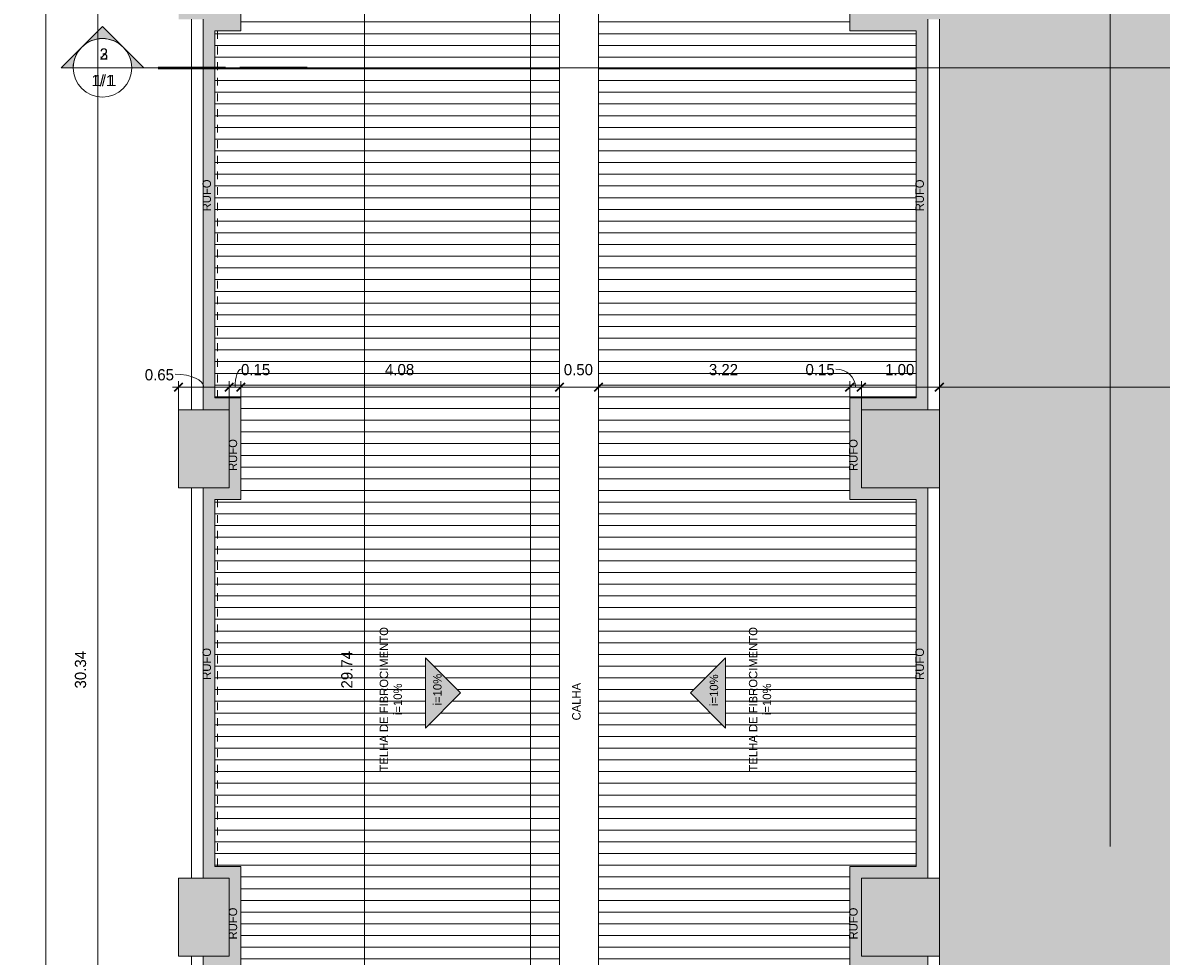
# Model space of a CAD drawing. Header units: metres. Extents: x -32 to 90, y -28 to 32.
# Tile 6 of 148: x -31 to -16, y 11 to 23. Entities that reach past the tile are written whole.
import ezdxf

# ---------------------------------------------------------------- set-up
doc = ezdxf.new("R2010")
doc.units = ezdxf.units.M
doc.linetypes.add('Projeção', pattern=[0.003969, 0.002381, -0.001587])
for name, color, linetype, lineweight in [('A-ANNO-DIMS', 4, 'Continuous', 9), ('A-ANNO-DIMS-75', 211, 'Continuous', 9), ('A-DETL', 90, 'Continuous', 18), ('A-DETL-GENF', 92, 'Continuous', 18), ('A-FLOR-OVHD', 1, 'Projeção', 18), ('A-ROOF', 132, 'Continuous', 18), ('A-ROOF-PATT', 132, 'Continuous', 18), ('A-WALL', 113, 'Continuous', 18), ('G-ANNO-SYMB', 111, 'Continuous', 9), ('G-ANNO-TEXT', 231, 'Continuous', 9)]:
    doc.layers.add(name, color=color, linetype=linetype, lineweight=lineweight)
doc.styles.add('Century Gothic', font='GOTHIC.TTF', dxfattribs={"height": 0.143711})
doc.styles.add('Century Gothic_2', font='GOTHIC.TTF', dxfattribs={"height": 0.107783})
doc.dimstyles.new('Diagonal_-_2MM_Century_Gothic_-_M_3', dxfattribs={"dimscale": 0.3048, "dimtxt": 0.15, "dimasz": 0.369094, "dimexe": 0.246063, "dimexo": 0.0625, "dimgap": 0.369094, "dimtad": 1, "dimrnd": 0.01, "dimzin": 0, "dimdsep": 46, "dimtxsty": 'Century Gothic', "dimblk1": 'OBLIQUE', "dimblk2": 'OBLIQUE', "dimsah": 1, "dimcen": 0.09, "dimdle": 0.246063, "dimazin": 0, "dimtfac": 1, "dimtdec": 4, "dimtix": 1, "dimtmove": 1, "dimatfit": 3, "dimfxl": 2.46063, "dimfxlon": 1, "dimtvp": 1, "dimtolj": 1, "dimtzin": 0, "dimarcsym": 2})
doc.dimstyles.new('Diagonal_-_2MM_Century_Gothic_-_M_3_1', dxfattribs={"dimscale": 0.3048, "dimtxt": 0.15, "dimasz": 0.369094, "dimexe": 0.246063, "dimexo": 0.0625, "dimgap": 0.369094, "dimtad": 1, "dimrnd": 0.01, "dimzin": 0, "dimdsep": 46, "dimtxsty": 'Century Gothic', "dimblk1": 'OBLIQUE', "dimblk2": 'OBLIQUE', "dimsah": 1, "dimcen": 0.09, "dimdle": 0.246063, "dimazin": 0, "dimtfac": 1, "dimtdec": 4, "dimtix": 1, "dimtmove": 0, "dimatfit": 3, "dimfxl": 2.46063, "dimfxlon": 1, "dimtvp": 1, "dimtolj": 1, "dimtzin": 0, "dimarcsym": 2})

# ---------------------------------------------------------------- blocks, each defined once
blk = doc.blocks.new('DIMBLOCK32-3- PLANTA DE COBERTURA')
at = {"layer": 'A-ANNO-DIMS-75', "transparency": 16777216}
for p, q in [((-27.395, 29.385), (-26.57, 29.385)), ((-26.645, 29.385), (-27.395, 29.385)), ((-26.645, -0.355), (-26.645, 29.385)), ((-27.395, -0.355), (-26.57, -0.355)), ((-26.645, -0.355), (-27.395, -0.355))]:
    blk.add_line(p, q, dxfattribs=at)
at = {"layer": 'A-ANNO-DIMS-75', "lineweight": 35, "transparency": 16777216}
for p, q in [((-26.645, 29.385), (-26.701, 29.442)), ((-26.645, 29.385), (-26.589, 29.329)), ((-26.645, -0.355), (-26.701, -0.298)), ((-26.645, -0.355), (-26.589, -0.411))]:
    blk.add_line(p, q, dxfattribs=at)
at = {"layer": 'A-ANNO-DIMS-75', "color": 0, "transparency": 16777216, "insert": (-26.942, 14.264), "char_height": 0.1437, "width": 0.60286, "attachment_point": 1, "rotation": 90, "line_spacing_factor": 0.984117, "style": 'Century Gothic'}
blk.add_mtext('29.74', dxfattribs=at)
blk = doc.blocks.new('_Oblique')
at = {"color": 0, "linetype": 'ByBlock', "lineweight": -2}
blk.add_line((-0.5, -0.5), (0.5, 0.5), dxfattribs=at)
blk = doc.blocks.new('DIMBLOCK36-3- PLANTA DE COBERTURA')
at = {"layer": 'A-ANNO-DIMS-75', "lineweight": 35, "transparency": 16777216}
for p, q in [((-24.518, 28.985), (-24.575, 29.042)), ((-24.518, 28.985), (-24.462, 28.929)), ((-24.518, -20.315), (-24.575, -20.258)), ((-24.518, -20.315), (-24.462, -20.371))]:
    blk.add_line(p, q, dxfattribs=at)
at = {"layer": 'A-ANNO-DIMS-75', "transparency": 16777216}
for p, q in [((-25.268, 28.985), (-24.443, 28.985)), ((-24.518, 28.985), (-25.268, 28.985)), ((-24.518, -20.315), (-24.518, 28.985)), ((-25.268, -20.315), (-24.443, -20.315)), ((-24.518, -20.315), (-25.268, -20.315))]:
    blk.add_line(p, q, dxfattribs=at)
at = {"layer": 'A-ANNO-DIMS-75', "color": 0, "transparency": 16777216, "insert": (-24.815, 4.084), "char_height": 0.1437, "width": 0.60286, "attachment_point": 1, "rotation": 90, "line_spacing_factor": 0.984117, "style": 'Century Gothic'}
blk.add_mtext('49.30', dxfattribs=at)
blk = doc.blocks.new('DIMBLOCK70-3- PLANTA DE COBERTURA')
at = {"layer": 'A-ANNO-DIMS-75', "transparency": 16777216}
for p, q in [((-30.059, -0.655), (-30.059, 29.76)), ((-29.309, 29.685), (-30.134, 29.685)), ((-30.059, 29.685), (-29.309, 29.685)), ((-29.309, -0.655), (-30.134, -0.655)), ((-30.059, -0.655), (-29.309, -0.655))]:
    blk.add_line(p, q, dxfattribs=at)
at = {"layer": 'A-ANNO-DIMS-75', "lineweight": 35, "transparency": 16777216}
for p, q in [((-30.059, 29.685), (-30.115, 29.742)), ((-30.059, 29.685), (-30.002, 29.629)), ((-30.059, -0.655), (-30.115, -0.598)), ((-30.059, -0.655), (-30.002, -0.711))]:
    blk.add_line(p, q, dxfattribs=at)
at = {"layer": 'A-ANNO-DIMS-75', "color": 0, "transparency": 16777216, "insert": (-30.355, 14.264), "char_height": 0.1437, "width": 0.60286, "attachment_point": 1, "rotation": 90, "line_spacing_factor": 0.984117, "style": 'Century Gothic'}
blk.add_mtext('30.34', dxfattribs=at)
blk = doc.blocks.new('DIMBLOCK71-3- PLANTA DE COBERTURA')
at = {"layer": 'A-ANNO-DIMS-75', "transparency": 16777216}
for p, q in [((-30.726, -24.54), (-30.726, 29.76)), ((-29.976, 29.685), (-30.801, 29.685)), ((-30.726, 29.685), (-29.976, 29.685)), ((-29.976, -24.465), (-30.801, -24.465)), ((-30.726, -24.465), (-29.976, -24.465))]:
    blk.add_line(p, q, dxfattribs=at)
at = {"layer": 'A-ANNO-DIMS-75', "lineweight": 35, "transparency": 16777216}
for p, q in [((-30.726, 29.685), (-30.782, 29.742)), ((-30.726, 29.685), (-30.67, 29.629)), ((-30.726, -24.465), (-30.782, -24.408)), ((-30.726, -24.465), (-30.67, -24.521))]:
    blk.add_line(p, q, dxfattribs=at)
at = {"layer": 'A-ANNO-DIMS-75', "color": 0, "transparency": 16777216, "insert": (-31.023, 2.359), "char_height": 0.1437, "width": 0.60286, "attachment_point": 1, "rotation": 90, "line_spacing_factor": 0.984117, "style": 'Century Gothic'}
blk.add_mtext('54.15', dxfattribs=at)
blk = doc.blocks.new('DIMBLOCK78-3- PLANTA DE COBERTURA')
at = {"layer": 'A-ANNO-DIMS-75', "transparency": 16777216}
for p, q in [((-29.102, 18.123), (-28.377, 18.123)), ((-29.027, 17.373), (-29.027, 18.198)), ((-29.027, 18.123), (-29.027, 17.373)), ((-28.377, 17.373), (-28.377, 18.198)), ((-28.377, 18.123), (-28.377, 17.373))]:
    blk.add_line(p, q, dxfattribs=at)
at = {"layer": 'A-ANNO-DIMS-75', "lineweight": 35, "transparency": 16777216}
for p, q in [((-29.027, 18.123), (-29.084, 18.067)), ((-29.027, 18.123), (-28.971, 18.179)), ((-28.377, 18.123), (-28.434, 18.067)), ((-28.377, 18.123), (-28.321, 18.179))]:
    blk.add_line(p, q, dxfattribs=at)
at = {"layer": 'A-ANNO-DIMS-75', "transparency": 16777216}
blk.add_ellipse((-29.069, 18.123), major_axis=(0.366, 0), ratio=0.450445, start_param=0, end_param=1.570796, dxfattribs=at)
at = {"layer": 'A-ANNO-DIMS-75', "color": 0, "transparency": 16777216, "insert": (-29.459, 18.354), "char_height": 0.1437, "width": 0.46857, "attachment_point": 1, "line_spacing_factor": 0.984117, "style": 'Century Gothic'}
blk.add_mtext('0.65', dxfattribs=at)
blk = doc.blocks.new('DIMBLOCK79-3- PLANTA DE COBERTURA')
at = {"layer": 'A-ANNO-DIMS-75', "lineweight": 35, "transparency": 16777216}
for p, q in [((-28.377, 18.123), (-28.434, 18.067)), ((-28.377, 18.123), (-28.321, 18.179)), ((-28.227, 18.123), (-28.284, 18.067)), ((-28.227, 18.123), (-28.171, 18.179))]:
    blk.add_line(p, q, dxfattribs=at)
at = {"layer": 'A-ANNO-DIMS-75', "transparency": 16777216}
for p, q in [((-28.377, 17.373), (-28.377, 18.198)), ((-28.377, 18.123), (-28.227, 18.123)), ((-28.377, 18.123), (-28.377, 17.373)), ((-28.227, 17.373), (-28.227, 18.198)), ((-28.227, 18.123), (-28.227, 17.373))]:
    blk.add_line(p, q, dxfattribs=at)
blk.add_ellipse((-28.226, 18.123), major_axis=(0, 0.23), ratio=0.330356, start_param=0, end_param=1.570796, dxfattribs=at)
at = {"layer": 'A-ANNO-DIMS-75', "color": 0, "transparency": 16777216, "insert": (-28.226, 18.42), "char_height": 0.1437, "width": 0.46857, "attachment_point": 1, "line_spacing_factor": 0.984117, "style": 'Century Gothic'}
blk.add_mtext('0.15', dxfattribs=at)
blk = doc.blocks.new('DIMBLOCK80-3- PLANTA DE COBERTURA')
at = {"layer": 'A-ANNO-DIMS-75', "transparency": 16777216}
for p, q in [((-24.145, 18.873), (-24.145, 18.048)), ((-24.145, 18.123), (-24.145, 18.873)), ((-28.227, 17.373), (-28.227, 18.198)), ((-28.227, 18.123), (-24.145, 18.123)), ((-28.227, 18.123), (-28.227, 17.373))]:
    blk.add_line(p, q, dxfattribs=at)
at = {"layer": 'A-ANNO-DIMS-75', "lineweight": 35, "transparency": 16777216}
for p, q in [((-28.227, 18.123), (-28.284, 18.067)), ((-28.227, 18.123), (-28.171, 18.179)), ((-24.145, 18.123), (-24.201, 18.067)), ((-24.145, 18.123), (-24.089, 18.179))]:
    blk.add_line(p, q, dxfattribs=at)
at = {"layer": 'A-ANNO-DIMS-75', "color": 0, "transparency": 16777216, "insert": (-26.381, 18.42), "char_height": 0.1437, "width": 0.46857, "attachment_point": 1, "line_spacing_factor": 0.984117, "style": 'Century Gothic'}
blk.add_mtext('4.08', dxfattribs=at)
blk = doc.blocks.new('DIMBLOCK81-3- PLANTA DE COBERTURA')
at = {"layer": 'A-ANNO-DIMS-75', "transparency": 16777216}
for p, q in [((-24.145, 18.873), (-24.145, 18.048)), ((-24.145, 18.123), (-24.145, 18.873)), ((-23.645, 18.873), (-23.645, 18.048)), ((-23.645, 18.123), (-23.645, 18.873)), ((-24.145, 18.123), (-23.645, 18.123))]:
    blk.add_line(p, q, dxfattribs=at)
at = {"layer": 'A-ANNO-DIMS-75', "lineweight": 35, "transparency": 16777216}
for p, q in [((-24.145, 18.123), (-24.201, 18.067)), ((-24.145, 18.123), (-24.089, 18.179)), ((-23.645, 18.123), (-23.701, 18.067)), ((-23.645, 18.123), (-23.589, 18.179))]:
    blk.add_line(p, q, dxfattribs=at)
at = {"layer": 'A-ANNO-DIMS-75', "color": 0, "transparency": 16777216, "insert": (-24.09, 18.42), "char_height": 0.1437, "width": 0.46857, "attachment_point": 1, "line_spacing_factor": 0.984117, "style": 'Century Gothic'}
blk.add_mtext('0.50', dxfattribs=at)
blk = doc.blocks.new('DIMBLOCK82-3- PLANTA DE COBERTURA')
at = {"layer": 'A-ANNO-DIMS-75', "transparency": 16777216}
for p, q in [((-23.645, 18.873), (-23.645, 18.048)), ((-23.645, 18.123), (-23.645, 18.873)), ((-23.645, 18.123), (-20.427, 18.123)), ((-20.427, 17.373), (-20.427, 18.198)), ((-20.427, 18.123), (-20.427, 17.373))]:
    blk.add_line(p, q, dxfattribs=at)
at = {"layer": 'A-ANNO-DIMS-75', "lineweight": 35, "transparency": 16777216}
for p, q in [((-23.645, 18.123), (-23.701, 18.067)), ((-23.645, 18.123), (-23.589, 18.179)), ((-20.427, 18.123), (-20.484, 18.067)), ((-20.427, 18.123), (-20.371, 18.179))]:
    blk.add_line(p, q, dxfattribs=at)
at = {"layer": 'A-ANNO-DIMS-75', "color": 0, "transparency": 16777216, "insert": (-22.231, 18.42), "char_height": 0.1437, "width": 0.46857, "attachment_point": 1, "line_spacing_factor": 0.984117, "style": 'Century Gothic'}
blk.add_mtext('3.22', dxfattribs=at)
blk = doc.blocks.new('DIMBLOCK83-3- PLANTA DE COBERTURA')
at = {"layer": 'A-ANNO-DIMS-75', "lineweight": 35, "transparency": 16777216}
for p, q in [((-20.427, 18.123), (-20.484, 18.067)), ((-20.427, 18.123), (-20.371, 18.179)), ((-20.277, 18.123), (-20.334, 18.067)), ((-20.277, 18.123), (-20.221, 18.179))]:
    blk.add_line(p, q, dxfattribs=at)
at = {"layer": 'A-ANNO-DIMS-75', "transparency": 16777216}
for p, q in [((-20.427, 17.373), (-20.427, 18.198)), ((-20.427, 18.123), (-20.277, 18.123)), ((-20.427, 18.123), (-20.427, 17.373)), ((-20.277, 17.373), (-20.277, 18.198)), ((-20.277, 18.123), (-20.277, 17.373))]:
    blk.add_line(p, q, dxfattribs=at)
blk.add_ellipse((-20.603, 18.123), major_axis=(0.25, 0), ratio=0.920478, start_param=0, end_param=1.570796, dxfattribs=at)
at = {"layer": 'A-ANNO-DIMS-75', "color": 0, "transparency": 16777216, "insert": (-20.993, 18.42), "char_height": 0.1437, "width": 0.46857, "attachment_point": 1, "line_spacing_factor": 0.984117, "style": 'Century Gothic'}
blk.add_mtext('0.15', dxfattribs=at)
blk = doc.blocks.new('DIMBLOCK84-3- PLANTA DE COBERTURA')
at = {"layer": 'A-ANNO-DIMS-75', "transparency": 16777216}
for p, q in [((-19.277, 18.873), (-19.277, 18.048)), ((-19.277, 18.123), (-19.277, 18.873)), ((-20.277, 17.373), (-20.277, 18.198)), ((-20.277, 18.123), (-19.277, 18.123)), ((-20.277, 18.123), (-20.277, 17.373))]:
    blk.add_line(p, q, dxfattribs=at)
at = {"layer": 'A-ANNO-DIMS-75', "lineweight": 35, "transparency": 16777216}
for p, q in [((-20.277, 18.123), (-20.334, 18.067)), ((-20.277, 18.123), (-20.221, 18.179)), ((-19.277, 18.123), (-19.334, 18.067)), ((-19.277, 18.123), (-19.221, 18.179))]:
    blk.add_line(p, q, dxfattribs=at)
at = {"layer": 'A-ANNO-DIMS-75', "color": 0, "transparency": 16777216, "insert": (-19.973, 18.42), "char_height": 0.1437, "width": 0.46857, "attachment_point": 1, "line_spacing_factor": 0.984117, "style": 'Century Gothic'}
blk.add_mtext('1.00', dxfattribs=at)
blk = doc.blocks.new('DIMBLOCK85-3- PLANTA DE COBERTURA')
at = {"layer": 'A-ANNO-DIMS-75', "transparency": 16777216}
for p, q in [((-19.277, 18.873), (-19.277, 18.048)), ((-19.277, 18.123), (-19.277, 18.873)), ((-5.327, 18.873), (-5.327, 18.048)), ((-5.327, 18.123), (-5.327, 18.873)), ((-19.277, 18.123), (-5.327, 18.123))]:
    blk.add_line(p, q, dxfattribs=at)
at = {"layer": 'A-ANNO-DIMS-75', "lineweight": 35, "transparency": 16777216}
for p, q in [((-19.277, 18.123), (-19.334, 18.067)), ((-19.277, 18.123), (-19.221, 18.179)), ((-5.327, 18.123), (-5.384, 18.067)), ((-5.327, 18.123), (-5.271, 18.179))]:
    blk.add_line(p, q, dxfattribs=at)
at = {"layer": 'A-ANNO-DIMS-75', "color": 0, "transparency": 16777216, "insert": (-12.553, 18.42), "char_height": 0.1437, "width": 0.60286, "attachment_point": 1, "line_spacing_factor": 0.984117, "style": 'Century Gothic'}
blk.add_mtext('13.95', dxfattribs=at)
blk = doc.blocks.new('Corte - M_Extremidade superior do corte - Preenchido-1049-3- PLANTA DE COBERTURA')
at = {"layer": 'G-ANNO-SYMB'}
h = blk.add_hatch(color=256, dxfattribs=at)
edge = h.paths.add_edge_path(flags=0)
edge.add_line((-0.00954, 0.00354), (-0.006, 0.00707))
edge.add_line((-0.006, 0.00707), (-0.00246, 0.00354))
edge.add_arc((-0.006, 0), 0.005, 45, 135)
h = blk.add_hatch(color=256, dxfattribs=at)
edge = h.paths.add_edge_path(flags=0)
edge.add_arc((-0.006, 0), 0.005, 135, 180)
edge.add_line((-0.011, 0), (-0.01307, 0))
edge.add_line((-0.01307, 0), (-0.00954, 0.00354))
h = blk.add_hatch(color=256, dxfattribs=at)
edge = h.paths.add_edge_path(flags=0)
edge.add_line((-0.00246, 0.00354), (0.00107, 0))
edge.add_line((0.00107, 0), (-0.001, 0))
edge.add_arc((-0.006, 0), 0.005, 0, 45)
for p, q in [((-0.006, 0.00707), (-0.00954, 0.00354)), ((-0.00246, 0.00354), (-0.006, 0.00707)), ((-0.00954, 0.00354), (-0.01307, 0)), ((0.00107, 0), (-0.00246, 0.00354)), ((-0.01307, 0), (-0.011, 0)), ((-0.001, 0), (0.00107, 0)), ((-0.011, 0), (-0.01307, 0)), ((-0.001, 0), (0.00107, 0))]:
    blk.add_line(p, q, dxfattribs=at)
at = {"layer": 'G-ANNO-SYMB', "lineweight": 50}
for p, q in [((0.00351, 0), (0.01502, 0)), ((0.01746, 0), (0.02898, 0))]:
    blk.add_line(p, q, dxfattribs=at)
at = {"layer": 'G-ANNO-SYMB'}
for start, end in [(360, 180), (45, 135), (135, 180), (0, 45), (180, 360)]:
    blk.add_arc((-0.006, 0), 0.005, start, end, dxfattribs=at)

msp = doc.modelspace()

# ---------------------------------------------------------------- hatches: boundary and pattern name
at = {"layer": 'A-DETL-GENF'}
h = msp.add_hatch(color=7, dxfattribs=at)
h.paths.add_polyline_path([(-28.599, -1.515), (-28.362, -1.515), (-28.362, -0.015), (-29.027, -0.015), (-29.027, -1.515), (-28.712, -1.515)], flags=0)
h.paths.add_polyline_path([(-28.648, 4.335), (-28.371, 4.335), (-28.371, 4.92), (-28.027, 4.92), (-28.027, 5.835), (-29.027, 5.835), (-29.027, 4.335), (-28.712, 4.335)], flags=0)
h.paths.add_polyline_path([(-20.277, 4.85), (-19.277, 4.85), (-19.277, 5.835), (-20.277, 5.835), (-20.277, 4.92)], flags=0)
h.paths.add_polyline_path([(-20.277, 10.835), (-19.277, 10.835), (-19.277, 11.835), (-20.277, 11.835), (-20.277, 10.985)], flags=0)
h.paths.add_polyline_path([(-28.703, 10.835), (-28.377, 10.835), (-28.377, 11.835), (-29.027, 11.835), (-29.027, 10.835), (-28.712, 10.835)], flags=0)
h.paths.add_polyline_path([(-20.277, 16.835), (-19.277, 16.835), (-19.277, 17.835), (-20.277, 17.835), (-20.277, 16.985)], flags=0)
h.paths.add_polyline_path([(-28.877, 16.835), (-28.377, 16.835), (-28.377, 17.835), (-29.027, 17.835), (-29.027, 16.835)], flags=0)
h.paths.add_polyline_path([(-19.577, 22.835), (-19.277, 22.835), (-19.277, 23.835), (-20.277, 23.835), (-20.277, 22.835)], flags=0)
h.paths.add_polyline_path([(-28.803, 22.835), (-28.377, 22.835), (-28.377, 23.835), (-29.027, 23.835), (-29.027, 22.835), (-28.862, 22.835)], flags=0)
h.paths.add_polyline_path([(-20.127, 28.835), (-19.277, 28.835), (-19.277, 30.085), (-20.277, 30.085), (-20.277, 28.835), (-20.237, 28.835)], flags=0)
h.paths.add_polyline_path([(-28.877, 28.835), (-28.027, 28.835), (-28.027, 30.085), (-29.027, 30.085), (-29.027, 28.835)], flags=0)
for color, points in [(7, [(-28.212, -0.505), (-24.145, -0.505), (-24.145, -0.355), (-28.212, -0.355), (-28.212, 0.135), (-28.562, 0.135), (-28.562, 4.185), (-28.221, 4.185), (-28.221, 4.77), (-27.877, 4.77), (-27.877, 5.985), (-28.562, 5.985), (-28.562, 10.685), (-28.227, 10.685), (-28.227, 11.985), (-28.562, 11.985), (-28.562, 16.685), (-28.227, 16.685), (-28.227, 17.985), (-28.562, 17.985), (-28.562, 22.685), (-28.227, 22.685), (-28.227, 23.985), (-28.562, 23.985), (-28.562, 28.685), (-27.877, 28.685), (-27.877, 29.335), (-24.145, 29.335), (-24.145, 29.535), (-28.027, 29.535), (-28.027, 28.835), (-28.712, 28.835), (-28.712, 23.835), (-28.377, 23.835), (-28.377, 22.835), (-28.712, 22.835), (-28.712, 17.835), (-28.377, 17.835), (-28.377, 16.835), (-28.712, 16.835), (-28.712, 11.835), (-28.377, 11.835), (-28.377, 10.835), (-28.712, 10.835), (-28.712, 5.835), (-28.027, 5.835), (-28.027, 4.92), (-28.371, 4.92), (-28.371, 4.335), (-28.712, 4.335), (-28.712, -0.015), (-28.362, -0.015), (-28.362, -0.505), (-28.361, -0.505)]), (254, [(-7.927, -21.015), (-7.927, -20.665), (-7.067, -20.665), (-7.067, -12.515), (-0.217, -12.515), (-0.217, -13.115), (4.423, -13.115), (4.423, -12.515), (5.423, -12.515), (5.423, -13.115), (10.423, -13.115), (10.423, -12.515), (11.423, -12.515), (11.423, -13.115), (16.423, -13.115), (16.423, -12.515), (17.423, -12.515), (17.423, -13.115), (22.213, -13.115), (22.213, -12.515), (23.273, -12.515), (23.273, -7.165), (22.713, -7.165), (22.713, -6.165), (23.273, -6.165), (23.273, -1.165), (22.863, -1.165), (22.863, -0.165), (23.273, -0.165), (23.273, 1.285), (22.213, 1.285), (22.213, 1.685), (17.423, 1.685), (17.423, 1.285), (16.423, 1.285), (16.423, 1.685), (11.423, 1.685), (11.423, 1.285), (10.423, 1.285), (10.423, 1.685), (5.423, 1.685), (5.423, 1.285), (4.423, 1.285), (4.423, 1.685), (-0.297, 1.685), (-0.297, 1.285), (-1.297, 1.285), (-1.297, 2.285), (-0.447, 2.285), (-0.447, 6.035), (-0.527, 6.035), (-0.527, 5.185), (-1.677, 5.185), (-1.677, 6.035), (-4.477, 6.035), (-4.477, 5.115), (-5.477, 5.115), (-5.477, 6.115), (-4.927, 6.115), (-4.927, 10.835), (-5.477, 10.835), (-5.477, 11.835), (-4.927, 11.835), (-4.927, 16.835), (-5.477, 16.835), (-5.477, 17.835), (-4.927, 17.835), (-4.927, 22.835), (-5.477, 22.835), (-5.477, 23.835), (-4.927, 23.835), (-4.927, 28.835), (-5.477, 28.835), (-5.477, 29.535), (-19.277, 29.535), (-19.277, -0.66), (-28.362, -0.66), (-28.362, -1.515), (-28.712, -1.515), (-28.712, -11.79), (-28.362, -11.79), (-28.362, -12.615), (-23.227, -12.615), (-23.227, -20.165), (-22.377, -20.165), (-22.377, -21.015), (-10.827, -21.015)]), (7, [(-19.427, -0.505), (-19.427, 4.85), (-20.277, 4.85), (-20.277, 5.835), (-19.427, 5.835), (-19.427, 10.835), (-20.277, 10.835), (-20.277, 11.835), (-19.427, 11.835), (-19.427, 16.835), (-20.277, 16.835), (-20.277, 17.835), (-19.427, 17.835), (-19.427, 22.835), (-20.277, 22.835), (-20.277, 23.835), (-19.427, 23.835), (-19.427, 28.835), (-20.277, 28.835), (-20.277, 29.535), (-23.645, 29.535), (-23.645, 29.385), (-20.427, 29.385), (-20.427, 28.685), (-19.577, 28.685), (-19.577, 23.985), (-20.427, 23.985), (-20.427, 22.685), (-19.577, 22.685), (-19.577, 17.985), (-20.427, 17.985), (-20.427, 16.685), (-19.577, 16.685), (-19.577, 11.985), (-20.427, 11.985), (-20.427, 10.685), (-19.577, 10.685), (-19.577, 5.985), (-20.427, 5.985), (-20.427, 4.7), (-19.577, 4.7), (-19.577, -0.355), (-23.645, -0.355), (-23.645, -0.505), (-19.577, -0.505)]), (7, [(-25.863, 13.757), (-25.413, 14.207), (-25.863, 14.657), (-25.863, 14.349)]), (7, [(-22.016, 13.757), (-22.016, 14.657), (-22.466, 14.207)])]:
    msp.add_hatch(color=color, dxfattribs=at).paths.add_polyline_path(points, flags=0)
at = {"layer": 'A-ROOF-PATT'}
h = msp.add_hatch(dxfattribs=at)
h.set_pattern_fill('FP_3', color=256, style=0, pattern_type=2)
h.set_pattern_definition([(0, (0.182, 0), (0, 0.15), [])])
h.paths.add_polyline_path([(-24.196, -0.355), (-24.145, -0.355), (-24.145, 29.335), (-27.877, 29.335), (-27.877, 28.685), (-28.562, 28.685), (-28.562, 23.985), (-28.227, 23.985), (-28.227, 22.685), (-28.562, 22.685), (-28.562, 17.985), (-28.227, 17.985), (-28.227, 16.685), (-28.562, 16.685), (-28.562, 11.985), (-28.227, 11.985), (-28.227, 10.685), (-28.562, 10.685), (-28.562, 5.985), (-27.877, 5.985), (-27.877, 4.77), (-28.221, 4.77), (-28.221, 4.185), (-28.562, 4.185), (-28.562, 0.135), (-28.212, 0.135), (-28.212, -0.355), (-24.201, -0.355)], flags=0)
h.paths.add_polyline_path([(-25.863, 13.757), (-25.863, 14.657), (-25.413, 14.207)], flags=0)
h = msp.add_hatch(dxfattribs=at)
h.set_pattern_fill('FP_4', color=256, style=0, pattern_type=2)
h.set_pattern_definition([(0, (-0.655, 0), (0, 0.15), [])])
h.paths.add_polyline_path([(-23.604, -0.355), (-19.577, -0.355), (-19.577, 4.7), (-20.427, 4.7), (-20.427, 5.985), (-19.577, 5.985), (-19.577, 10.685), (-20.427, 10.685), (-20.427, 11.985), (-19.577, 11.985), (-19.577, 16.685), (-20.427, 16.685), (-20.427, 17.985), (-19.577, 17.985), (-19.577, 22.685), (-20.427, 22.685), (-20.427, 23.985), (-19.577, 23.985), (-19.577, 28.685), (-20.427, 28.685), (-20.427, 29.385), (-23.645, 29.385), (-23.645, -0.355), (-23.616, -0.355)], flags=0)
h.paths.add_polyline_path([(-22.016, 13.757), (-22.466, 14.207), (-22.016, 14.657)], flags=0)

# ---------------------------------------------------------------- linework, layer by layer
at = {"layer": 'A-DETL'}
for p, q in [((-24.145, -0.26), (-24.145, 29.535)), ((-23.645, -0.355), (-23.645, 29.335)), ((-28.227, 23.985), (-28.227, 22.685)), ((-20.427, 23.985), (-20.427, 22.685)), ((-28.712, 22.835), (-28.712, 17.835)), ((-19.427, 17.835), (-19.427, 22.835)), ((-28.227, 22.685), (-28.562, 22.685)), ((-28.562, 22.685), (-28.562, 17.985)), ((-20.427, 22.685), (-19.577, 22.685)), ((-19.577, 22.685), (-19.577, 17.985)), ((-28.562, 17.985), (-28.227, 17.985)), ((-28.227, 17.985), (-28.227, 16.685)), ((-20.427, 17.985), (-20.427, 16.685)), ((-20.427, 17.985), (-19.577, 17.985)), ((-29.027, 17.835), (-28.377, 17.835)), ((-29.027, 16.835), (-29.027, 17.835)), ((-28.712, 17.835), (-28.377, 17.835)), ((-28.377, 17.835), (-28.377, 16.835)), ((-28.377, 17.835), (-28.377, 16.835)), ((-20.277, 16.835), (-20.277, 17.835)), ((-20.277, 17.835), (-19.427, 17.835)), ((-20.277, 17.835), (-19.277, 17.835)), ((-20.277, 16.835), (-20.277, 17.835)), ((-19.277, 17.835), (-19.277, 16.835)), ((-28.377, 16.835), (-29.027, 16.835)), ((-28.712, 16.835), (-28.377, 16.835)), ((-28.712, 16.835), (-28.712, 11.835)), ((-20.277, 16.835), (-19.427, 16.835)), ((-19.277, 16.835), (-20.277, 16.835)), ((-19.427, 16.835), (-19.427, 11.835)), ((-28.227, 16.685), (-28.562, 16.685)), ((-28.562, 16.685), (-28.562, 11.985)), ((-20.427, 16.685), (-19.577, 16.685)), ((-19.577, 16.685), (-19.577, 11.985)), ((-25.863, 14.657), (-25.863, 13.757)), ((-25.863, 14.657), (-25.413, 14.207)), ((-22.016, 14.657), (-22.466, 14.207)), ((-22.016, 14.657), (-22.016, 13.757)), ((-25.863, 13.757), (-25.413, 14.207)), ((-22.016, 13.757), (-22.466, 14.207)), ((-28.562, 11.985), (-28.227, 11.985)), ((-28.227, 11.985), (-28.227, 10.685)), ((-19.577, 11.985), (-20.427, 11.985)), ((-20.427, 11.985), (-20.427, 10.685)), ((-29.027, 11.835), (-28.377, 11.835)), ((-29.027, 10.835), (-29.027, 11.835)), ((-28.712, 11.835), (-28.377, 11.835)), ((-28.377, 11.835), (-28.377, 10.835)), ((-28.377, 11.835), (-28.377, 10.835)), ((-20.277, 11.835), (-20.277, 10.835)), ((-20.277, 11.835), (-19.427, 11.835)), ((-20.277, 11.835), (-19.277, 11.835)), ((-20.277, 10.835), (-20.277, 11.835)), ((-19.277, 11.835), (-19.277, 10.835)), ((-28.377, 10.835), (-29.027, 10.835)), ((-28.377, 10.835), (-28.712, 10.835)), ((-28.712, 10.835), (-28.712, 5.835)), ((-19.427, 10.835), (-20.277, 10.835)), ((-19.277, 10.835), (-20.277, 10.835)), ((-19.427, 10.835), (-19.427, 5.835))]:
    msp.add_line(p, q, dxfattribs=at)
at = {"layer": 'A-FLOR-OVHD'}
for p, q in [((-28.527, 17.985), (-28.527, 22.685)), ((-28.527, 11.985), (-28.527, 16.685))]:
    msp.add_line(p, q, dxfattribs=at)
at = {"layer": 'A-ROOF'}
for p, q in [((-24.145, -0.355), (-24.145, 29.335)), ((-23.645, 29.385), (-23.645, -0.355))]:
    msp.add_line(p, q, dxfattribs=at)
at = {"layer": 'A-WALL'}
for p, q in [((-28.862, 22.835), (-28.862, 17.835)), ((-19.277, 22.835), (-19.277, 17.835)), ((-28.862, 16.835), (-28.862, 11.835)), ((-19.277, 16.835), (-19.277, 11.835)), ((-28.862, 10.835), (-28.862, 5.835)), ((-19.277, 10.835), (-19.277, 5.835))]:
    msp.add_line(p, q, dxfattribs=at)
at = {"layer": 'G-ANNO-SYMB'}
for p, q in [((-17.088, 12.24), (-17.088, 31.024)), ((-30.377, 22.214), (-29.627, 22.214)), ((-30.377, 22.214), (-29.627, 22.214)), ((-29.552, 22.214), (-4.297, 22.214)), ((-29.552, 22.214), (-21.082, 22.214))]:
    msp.add_line(p, q, dxfattribs=at)

# ---------------------------------------------------------------- block references
at = {"layer": 'G-ANNO-SYMB', "xscale": 74.99999999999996, "yscale": 74.99999999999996, "zscale": 74.99999999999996}
msp.add_blockref('Corte - M_Extremidade superior do corte - Preenchido-1049-3- PLANTA DE COBERTURA', (-29.552, 22.214), dxfattribs=at)
msp.add_blockref('Corte - M_Extremidade superior do corte - Preenchido-1049-3- PLANTA DE COBERTURA', (-29.552, 22.214), dxfattribs=at)

# ---------------------------------------------------------------- texts
at = {"layer": 'G-ANNO-SYMB', "attachment_point": 2, "line_spacing_factor": 0.984117, "style": 'Century Gothic'}
for s, insert, char_height, width in [('3', (-29.983, 22.462), 0.144, 0.13139), ('2', (-29.983, 22.462), 0.144, 0.13139), ('1/ 1', (-29.983, 22.123), 0.1437, 0.43017), ('1/1', (-29.983, 22.123), 0.1437, 0.36538)]:
    msp.add_mtext(s, dxfattribs=dict(at, insert=insert, char_height=char_height, width=width))
at = {"layer": 'G-ANNO-TEXT', "color": 7, "rotation": 90, "line_spacing_factor": 0.984117, "style": 'Century Gothic_2'}
for s, insert, char_height, width, attachment_point in [('RUFO', (-28.719, 20.375), 0.1078, 0.46305, 1), ('RUFO', (-19.584, 20.375), 0.1078, 0.46305, 1), ('RUFO', (-28.384, 17.05), 0.1078, 0.46305, 1), ('RUFO', (-20.434, 17.05), 0.1078, 0.46305, 1), ('TELHA DE FIBROCIMENTO\\Pi=10%', (-26.449, 14.126), 0.10778, 2.1249, 2), ('TELHA DE FIBROCIMENTO\\Pi=10%', (-21.718, 14.126), 0.10778, 2.1249, 2), ('RUFO', (-28.719, 14.375), 0.1078, 0.46305, 1), ('RUFO', (-19.584, 14.375), 0.1078, 0.46305, 1), ('i=10%', (-25.764, 14.047), 0.1078, 0.47655, 1), ('CALHA', (-23.983, 13.855), 0.1078, 0.61155, 1), ('i=10%', (-22.22, 14.445), 0.1078, 0.47655, 3), ('RUFO', (-28.384, 11.05), 0.1078, 0.46305, 1), ('RUFO', (-20.434, 11.05), 0.1078, 0.46305, 1)]:
    msp.add_mtext(s, dxfattribs=dict(at, insert=insert, char_height=char_height, width=width, attachment_point=attachment_point))

# ---------------------------------------------------------------- dimensions: what is measured, and where the dimension line sits
at = {"layer": 'A-ANNO-DIMS'}
for base, p1, p2, override, picture, middle in [((-30.726, 29.685), (-29.976, -24.465), (-29.976, 29.685), {"dimpost": '<>', "dimfxl": 54.149998}, 'DIMBLOCK71-3- PLANTA DE COBERTURA', (-30.914, 2.61)), ((-30.059, 29.685), (-29.309, -0.655), (-29.309, 29.685), {"dimpost": '<>', "dimfxl": 30.340081}, 'DIMBLOCK70-3- PLANTA DE COBERTURA', (-30.247, 14.515)), ((-26.645, 29.385), (-27.395, -0.355), (-27.395, 29.385), {"dimpost": '<>', "dimfxl": 29.740081}, 'DIMBLOCK32-3- PLANTA DE COBERTURA', (-26.833, 14.515)), ((-24.518, 28.985), (-25.268, -20.315), (-25.268, 28.985), {"dimpost": '<>', "dimfxl": 49.299998}, 'DIMBLOCK36-3- PLANTA DE COBERTURA', (-24.706, 4.335))]:
    dim = msp.add_linear_dim(base=base, p1=p1, p2=p2, angle=90, dimstyle='Diagonal_-_2MM_Century_Gothic_-_M_3_1', override=override, dxfattribs=at)
    dim.commit()
    dim.dimension.update_dxf_attribs({"geometry": picture, "text_midpoint": middle})
for base, p1, p2, override, picture, middle in [((-24.145, 18.123), (-28.227, 17.373), (-24.145, 18.873), {"dimpost": '<>', "dimfxl": 4.349346}, 'DIMBLOCK80-3- PLANTA DE COBERTURA', (-26.186, 18.311)), ((-23.645, 18.123), (-24.145, 18.873), (-23.645, 18.873), {"dimpost": '<>', "dimfxl": 0.5}, 'DIMBLOCK81-3- PLANTA DE COBERTURA', (-23.895, 18.311)), ((-20.427, 18.123), (-23.645, 18.873), (-20.427, 17.373), {"dimpost": '<>', "dimfxl": 3.549973}, 'DIMBLOCK82-3- PLANTA DE COBERTURA', (-22.036, 18.311)), ((-19.277, 18.123), (-20.277, 17.373), (-19.277, 18.873), {"dimpost": '<>', "dimfxl": 1.802776}, 'DIMBLOCK84-3- PLANTA DE COBERTURA', (-19.777, 18.311)), ((-5.327, 18.123), (-19.277, 18.873), (-5.327, 18.873), {"dimpost": '<>', "dimfxl": 13.95}, 'DIMBLOCK85-3- PLANTA DE COBERTURA', (-12.302, 18.311))]:
    dim = msp.add_linear_dim(base=base, p1=p1, p2=p2, dimstyle='Diagonal_-_2MM_Century_Gothic_-_M_3_1', override=override, dxfattribs=at)
    dim.commit()
    dim.dimension.update_dxf_attribs({"geometry": picture, "text_midpoint": middle})
for base, p1, p2, override, picture, middle in [((-28.227, 18.123), (-28.377, 17.373), (-28.227, 17.373), {"dimpost": '<>', "dimfxl": 0.15}, 'DIMBLOCK79-3- PLANTA DE COBERTURA', (-27.992, 18.324)), ((-20.277, 18.123), (-20.427, 17.373), (-20.277, 17.373), {"dimpost": '<>', "dimfxl": 0.15}, 'DIMBLOCK83-3- PLANTA DE COBERTURA', (-20.759, 18.324)), ((-28.377, 18.123), (-29.027, 17.373), (-28.377, 17.373), {"dimpost": '<>', "dimfxl": 0.65}, 'DIMBLOCK78-3- PLANTA DE COBERTURA', (-29.225, 18.259))]:
    dim = msp.add_linear_dim(base=base, p1=p1, p2=p2, dimstyle='Diagonal_-_2MM_Century_Gothic_-_M_3', override=override, dxfattribs=at)
    dim.commit()
    dim.dimension.update_dxf_attribs({"geometry": picture, "text_midpoint": middle, "dimtype": 160})

doc.saveas('drawing.dxf')
